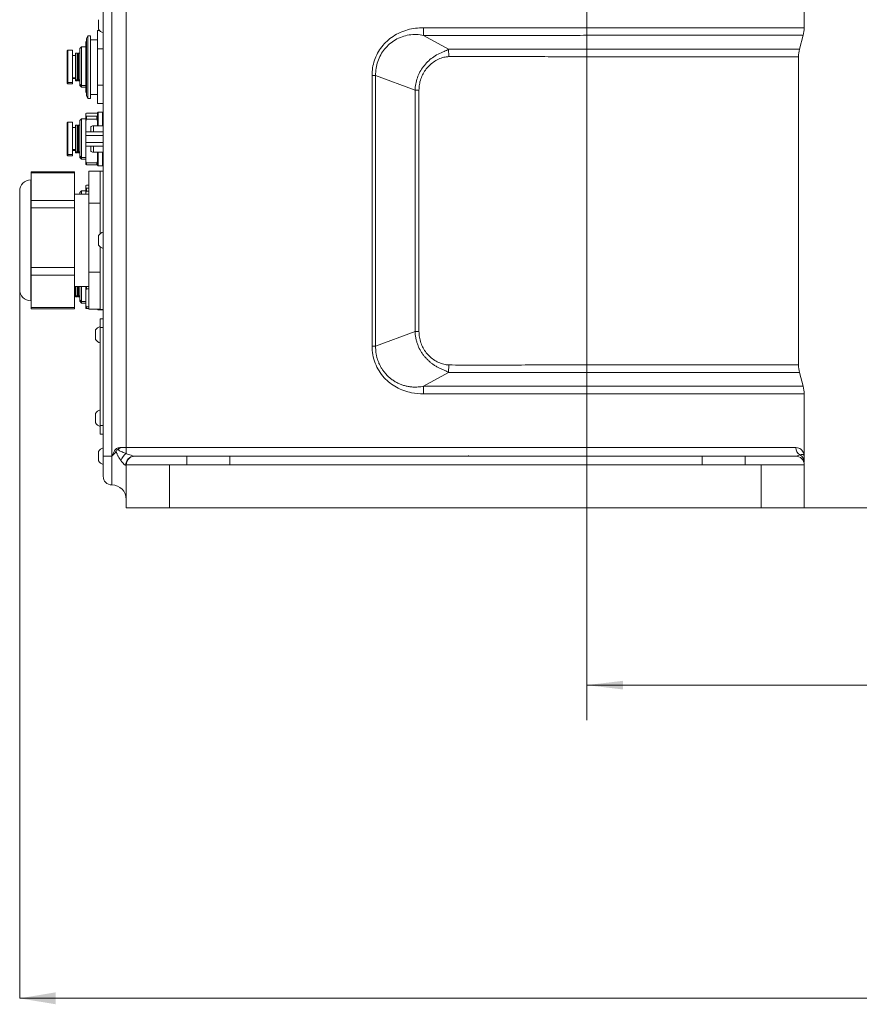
# Model space of a CAD drawing. Header units: millimetres. Extents: x 0 to 595, y 0 to 420.
# Tile 2 of 16: x 146 to 205, y 80 to 148. Entities that reach past the tile are written whole.
import ezdxf

# ---------------------------------------------------------------- set-up
doc = ezdxf.new("R2010")
doc.units = ezdxf.units.MM
doc.layers.get('0').update_dxf_attribs({"lineweight": 18})
doc.layers.add('10', color=7, linetype='Continuous', lineweight=18)
doc.styles.add('SLDTEXTSTYLE2', font='txt.shx', dxfattribs={"width": 0.7})
doc.dimstyles.new('SLDDIMSTYLE0', dxfattribs={"dimtxt": 3.5, "dimasz": 2.5, "dimexe": 0, "dimexo": 0.0625, "dimgap": 0.875, "dimtad": 1, "dimlfac": 5, "dimrnd": 1e-09, "dimzin": 12, "dimdsep": 46, "dimtxsty": 'SLDTEXTSTYLE2', "dimcen": 0.09, "dimdle": 5, "dimadec": 0, "dimazin": 3, "dimtfac": 1, "dimtofl": 0, "dimtmove": 0, "dimatfit": 3, "dimfxl": 0, "dimfrac": 2, "dimtolj": 1, "dimarcsym": 0})

# ---------------------------------------------------------------- blocks, each defined once
blk = doc.blocks.new('*X5')
at = {"layer": '10'}
for points in [[(185.682, 101.683), (188.182, 101.383), (188.182, 101.983)], [(295.682, 101.683), (293.182, 101.983), (293.182, 101.383)]]:
    blk.add_hatch(color=256, dxfattribs=at).paths.add_polyline_path(points, flags=0)
for p, q in [((295.682, 124.209), (295.682, 101.183)), ((295.682, 101.683), (185.682, 101.683))]:
    blk.add_line(p, q, dxfattribs=at)
at = {"layer": '10', "char_height": 3.5, "attachment_point": 1, "style": 'SLDTEXTSTYLE2'}
for s, insert, width in [('550', (220.195, 106.195), 8.75), ('(375)', (228.114, 106.195), 12.25)]:
    blk.add_mtext(s, dxfattribs=dict(at, insert=insert, width=width))
blk = doc.blocks.new('*X10')
at = {"layer": '10', "linetype": 'Continuous'}
for points in [[(146.282, 79.922), (148.782, 80.339), (148.782, 79.506)], [(401.082, 79.922), (398.582, 80.339), (398.582, 79.506)]]:
    blk.add_hatch(color=0, dxfattribs=at).paths.add_polyline_path(points, flags=0)
at = {"layer": '10', "color": 0, "linetype": 'Continuous'}
for p, q in [((401.082, 179.631), (401.082, 79.922)), ((146.282, 129.111), (146.282, 79.922)), ((146.282, 79.922), (401.082, 79.922))]:
    blk.add_line(p, q, dxfattribs=at)
at = {"layer": '10', "color": 0, "insert": (278.017, 82.79), "char_height": 3.5, "width": 35.89056, "attachment_point": 5, "style": 'SLDTEXTSTYLE2'}
blk.add_mtext('1274（1099）', dxfattribs=at)

msp = doc.modelspace()

# ---------------------------------------------------------------- linework, layer by layer
at = {"color": 7, "linetype": 'Continuous', "lineweight": 15}
for p, q in [((185.6817, 147.3593), (185.6817, 151.0932)), ((200.7817, 147.3593), (200.7817, 151.0932)), ((153.6817, 118.1932), (153.6817, 150.2306)), ((152.0817, 117.5932), (152.0817, 148.524)), ((152.6817, 148.524), (152.6817, 117.5932)), ((151.7517, 147.7192), (151.7517, 147.9232)), ((151.6817, 147.1736), (151.8255, 147.1736)), ((151.6817, 145.9034), (151.6817, 147.1736)), ((151.7517, 147.2632), (151.7517, 147.7192)), ((185.6817, 146.8364), (185.6817, 147.3593)), ((151.0117, 146.8132), (150.9117, 146.6132)), ((150.9117, 142.6532), (150.9117, 146.6132)), ((151.2117, 146.8132), (151.0117, 146.8132)), ((151.0117, 146.8132), (151.0117, 142.4532)), ((151.2117, 142.4532), (151.2117, 146.8132)), ((151.6817, 146.5332), (151.2117, 146.5332)), ((174.3429, 146.836), (174.3426, 146.836)), ((174.3432, 146.8357), (176.0739, 145.8693)), ((185.6817, 145.8735), (185.6817, 146.8364)), ((200.4513, 145.8735), (200.7121, 146.8364)), ((149.6317, 145.8032), (149.5817, 145.7532)), ((149.5817, 145.7532), (149.5817, 143.5981)), ((149.9417, 145.8032), (149.6317, 145.8032)), ((149.6317, 145.8032), (149.6317, 143.5519)), ((149.9417, 145.8032), (149.9417, 143.5519)), ((150.5744, 146.0332), (150.4517, 145.9105)), ((150.4517, 145.9105), (150.4517, 143.4527)), ((150.8817, 146.0332), (150.5744, 146.0332)), ((150.5744, 146.0332), (150.5744, 143.3393)), ((150.8817, 146.4039), (150.8817, 146.2331)), ((150.8817, 146.2331), (150.8817, 145.883)), ((150.8817, 145.883), (150.8817, 144.6817)), ((151.6817, 145.9034), (152.0817, 145.9034)), ((151.6817, 143.363), (151.6817, 145.9034)), ((176.0744, 145.8687), (176.0739, 145.8693)), ((176.0744, 145.8687), (176.0875, 145.3565)), ((185.6817, 145.8735), (185.6817, 145.3506)), ((150.1517, 145.4332), (149.9417, 145.4332)), ((150.2637, 145.6032), (150.1517, 145.6032)), ((150.1517, 145.6032), (150.1517, 143.7367)), ((150.3117, 145.5552), (150.2637, 145.6032)), ((150.2637, 145.6032), (150.2637, 143.7367)), ((150.3597, 145.6032), (150.3117, 145.5552)), ((150.3117, 145.5552), (150.3117, 143.7811)), ((150.4517, 145.6032), (150.3597, 145.6032)), ((150.3597, 145.6032), (150.3597, 143.7367)), ((185.6817, 145.3506), (185.6817, 123.9359)), ((200.3817, 123.9359), (200.3817, 145.3506)), ((150.8817, 144.6817), (150.8817, 144.1124)), ((150.1517, 143.8938), (149.9417, 143.8938)), ((149.9417, 143.8332), (150.1517, 143.8332)), ((150.2637, 143.7367), (150.1517, 143.7367)), ((150.1517, 143.7367), (150.1517, 143.6632)), ((150.3117, 143.7811), (150.2637, 143.7367)), ((150.2637, 143.7367), (150.2637, 143.6632)), ((150.2637, 143.6632), (150.3117, 143.7112)), ((150.3117, 143.7811), (150.3597, 143.7367)), ((150.3117, 143.7811), (150.3117, 143.7112)), ((150.3117, 143.7112), (150.3597, 143.6632)), ((150.4517, 143.7367), (150.3597, 143.7367)), ((150.3597, 143.7367), (150.3597, 143.6632)), ((150.8817, 144.1124), (150.8817, 143.0818)), ((170.7563, 125.2411), (170.7563, 144.0453)), ((170.7563, 144.0453), (171.0103, 144.0453)), ((171.0103, 144.0453), (173.7459, 143.0233)), ((171.0103, 144.0453), (171.0103, 125.2411)), ((149.5817, 143.5981), (149.6317, 143.5519)), ((149.5817, 143.5981), (149.5817, 143.5132)), ((149.5817, 143.5132), (149.6317, 143.4632)), ((149.9417, 143.5519), (149.6317, 143.5519)), ((149.6317, 143.5519), (149.6317, 143.4632)), ((149.6317, 143.4632), (149.9417, 143.4632)), ((149.9417, 143.5519), (149.9417, 143.4632)), ((150.1517, 143.6632), (150.2637, 143.6632)), ((150.3597, 143.6632), (150.4517, 143.6632)), ((150.4517, 143.4527), (150.5744, 143.3393)), ((150.4517, 143.4527), (150.4517, 143.3559)), ((150.4517, 143.3559), (150.5744, 143.2332)), ((150.8817, 143.3393), (150.5744, 143.3393)), ((150.5744, 143.3393), (150.5744, 143.2332)), ((150.5744, 143.2332), (150.8817, 143.2332)), ((150.8817, 143.0818), (150.8817, 142.8625)), ((151.6817, 142.0929), (151.6817, 143.363)), ((151.6817, 143.363), (152.0817, 143.363)), ((173.7459, 143.0233), (174.0162, 143.0233)), ((173.7459, 126.2631), (173.7459, 143.0233)), ((174.0162, 143.0233), (174.0162, 126.2631)), ((150.9117, 142.6532), (151.0117, 142.4532)), ((151.0117, 142.4532), (151.2117, 142.4532)), ((151.2117, 142.7332), (151.6817, 142.7332)), ((151.6817, 142.0929), (152.0817, 142.0929)), ((150.5744, 141.0332), (150.4517, 140.9105)), ((150.8817, 141.0332), (150.5744, 141.0332)), ((150.5744, 141.0332), (150.5744, 138.3393)), ((150.9317, 141.4209), (150.8817, 141.4039)), ((150.8817, 141.4039), (150.8817, 141.2331)), ((150.8817, 141.2331), (150.9317, 141.2161)), ((150.8817, 141.2331), (150.8817, 140.883)), ((150.9317, 141.0024), (150.8817, 140.883)), ((150.9317, 141.4209), (151.6317, 141.4209)), ((150.9317, 141.2161), (150.9317, 141.0024)), ((150.9317, 141.2161), (151.6317, 141.2161)), ((150.9317, 141.0024), (151.6317, 141.0024)), ((151.6317, 141.2161), (151.6817, 141.2331)), ((151.6317, 141.2161), (151.6317, 141.0024)), ((151.6817, 140.883), (151.6317, 141.0024)), ((151.7317, 141.5032), (151.6817, 141.4532)), ((151.6817, 141.4532), (151.6817, 141.2331)), ((151.6817, 141.2331), (151.6817, 140.883)), ((152.0317, 141.5032), (151.7317, 141.5032)), ((151.7317, 141.5032), (151.7317, 140.5451)), ((152.0817, 141.4532), (152.0317, 141.5032)), ((152.0317, 141.5032), (152.0317, 140.5451)), ((149.6317, 140.8032), (149.5817, 140.7532)), ((149.5817, 140.7532), (149.5817, 138.5981)), ((149.9417, 140.8032), (149.6317, 140.8032)), ((149.6317, 140.8032), (149.6317, 138.5519)), ((149.9417, 140.8032), (149.9417, 138.5519)), ((150.1517, 140.4332), (149.9417, 140.4332)), ((150.2637, 140.6032), (150.1517, 140.6032)), ((150.1517, 140.6032), (150.1517, 138.7367)), ((150.3117, 140.5552), (150.2637, 140.6032)), ((150.2637, 140.6032), (150.2637, 138.7367)), ((150.3597, 140.6032), (150.3117, 140.5552)), ((150.3117, 140.5552), (150.3117, 138.7811)), ((150.4517, 140.6032), (150.3597, 140.6032)), ((150.3597, 140.6032), (150.3597, 138.7367)), ((150.4517, 140.9105), (150.4517, 138.4527)), ((150.8817, 140.883), (150.8817, 140.1332)), ((151.212, 140.4689), (151.212, 140.1332)), ((151.3987, 140.5451), (152.0817, 140.5451)), ((151.6817, 140.883), (151.6817, 140.5451)), ((150.8817, 139.8794), (150.8817, 140.1332)), ((150.8817, 140.1332), (152.0817, 140.1332)), ((150.8817, 139.8794), (152.0817, 139.8794)), ((150.8817, 139.3794), (150.8817, 139.8794)), ((150.1517, 138.8938), (149.9417, 138.8938)), ((150.8817, 139.3794), (152.0817, 139.3794)), ((150.8817, 139.1332), (150.8817, 139.3794)), ((150.8817, 139.1332), (152.0817, 139.1332)), ((150.8817, 139.1124), (150.8817, 138.0818)), ((151.212, 139.1332), (151.212, 138.7976)), ((149.5817, 138.5981), (149.6317, 138.5519)), ((149.5817, 138.5981), (149.5817, 138.5132)), ((149.5817, 138.5132), (149.6317, 138.4632)), ((149.9417, 138.5519), (149.6317, 138.5519)), ((149.6317, 138.5519), (149.6317, 138.4632)), ((149.6317, 138.4632), (149.9417, 138.4632)), ((149.9417, 138.8332), (150.1517, 138.8332)), ((149.9417, 138.5519), (149.9417, 138.4632)), ((150.2637, 138.7367), (150.1517, 138.7367)), ((150.1517, 138.7367), (150.1517, 138.6632)), ((150.1517, 138.6632), (150.2637, 138.6632)), ((150.3117, 138.7811), (150.2637, 138.7367)), ((150.2637, 138.7367), (150.2637, 138.6632)), ((150.2637, 138.6632), (150.3117, 138.7112)), ((150.3117, 138.7811), (150.3597, 138.7367)), ((150.3117, 138.7811), (150.3117, 138.7112)), ((150.3117, 138.7112), (150.3597, 138.6632)), ((150.4517, 138.7367), (150.3597, 138.7367)), ((150.3597, 138.7367), (150.3597, 138.6632)), ((150.3597, 138.6632), (150.4517, 138.6632)), ((150.4517, 138.4527), (150.5744, 138.3393)), ((150.4517, 138.4527), (150.4517, 138.3559)), ((150.4517, 138.3559), (150.5744, 138.2332)), ((150.8817, 138.3393), (150.5744, 138.3393)), ((150.5744, 138.3393), (150.5744, 138.2332)), ((150.5744, 138.2332), (150.8817, 138.2332)), ((152.0817, 138.7214), (151.3987, 138.7214)), ((151.6817, 138.7214), (151.6817, 138.0818)), ((151.7317, 138.7214), (151.7317, 137.7632)), ((152.0317, 138.7214), (152.0317, 137.7632)), ((150.8817, 138.0818), (150.9317, 137.9795)), ((150.8817, 138.0818), (150.8817, 137.8625)), ((150.9317, 137.8456), (150.8817, 137.8625)), ((150.9317, 137.9795), (151.6317, 137.9795)), ((150.9317, 137.9795), (150.9317, 137.8456)), ((150.9317, 137.8456), (151.6317, 137.8456)), ((151.6317, 137.9795), (151.6817, 138.0818)), ((151.6317, 137.9795), (151.6317, 137.8456)), ((151.6817, 137.8625), (151.6317, 137.8456)), ((151.6817, 138.0818), (151.6817, 137.8625)), ((151.6817, 137.8625), (151.6817, 137.8132)), ((151.6817, 137.8132), (151.7317, 137.7632)), ((151.7317, 137.7632), (152.0317, 137.7632)), ((152.0317, 137.7632), (152.0817, 137.8132)), ((150.0817, 137.3462), (147.0817, 137.3462)), ((147.0817, 137.2783), (147.0817, 137.3462)), ((147.0817, 136.3179), (147.0817, 137.2783)), ((150.0817, 137.2783), (147.0817, 137.2783)), ((150.0817, 137.3462), (150.0817, 137.2783)), ((150.0817, 135.3575), (150.0817, 137.2783)), ((151.0817, 137.3887), (151.8817, 137.3887)), ((151.0817, 135.1707), (151.0817, 137.3887)), ((152.0817, 137.3932), (151.8817, 137.3932)), ((151.8817, 137.3932), (151.8817, 135.1707)), ((147.0817, 136.7932), (147.0617, 136.7932)), ((147.0817, 135.3575), (147.0817, 136.3179)), ((150.9317, 136.4209), (150.8817, 136.4039)), ((150.8817, 136.4039), (150.8817, 136.2331)), ((150.8817, 136.2331), (150.9317, 136.2161)), ((150.8817, 136.2331), (150.8817, 135.883)), ((150.9317, 136.4209), (151.0817, 136.4209)), ((150.9317, 136.2161), (150.9317, 136.0024)), ((150.9317, 136.2161), (151.0817, 136.2161)), ((146.2817, 136.0132), (146.2817, 131.0129)), ((151.0817, 135.7932), (150.0817, 135.7932)), ((150.5744, 136.0332), (150.4517, 135.9105)), ((150.4517, 135.9105), (150.4517, 135.7932)), ((150.8817, 136.0332), (150.5744, 136.0332)), ((150.5744, 136.0332), (150.5744, 135.7932)), ((150.9317, 136.0024), (150.8817, 135.883)), ((150.8817, 135.883), (150.8817, 135.7932)), ((150.9317, 136.0024), (151.0817, 136.0024)), ((147.0817, 135.3575), (150.0817, 135.3575)), ((147.0817, 134.8513), (147.0817, 135.3575)), ((147.0817, 132.7748), (147.0817, 134.8513)), ((150.0817, 134.8513), (147.0817, 134.8513)), ((150.0817, 135.3575), (150.0817, 134.8513)), ((150.0817, 130.6983), (150.0817, 134.8513)), ((151.0817, 130.3752), (151.0817, 135.1707)), ((151.0817, 135.1707), (151.8817, 135.1707)), ((151.8817, 135.1707), (151.8817, 133.0622)), ((147.0817, 130.6983), (147.0817, 132.7748)), ((151.7517, 132.7192), (151.7517, 132.9232)), ((151.7517, 132.2632), (151.7517, 132.7192)), ((151.8817, 132.1242), (151.8817, 130.3752)), ((146.2817, 131.0129), (146.2817, 129.1732)), ((147.0817, 130.6983), (150.0817, 130.6983)), ((147.0817, 130.1662), (147.0817, 130.6983)), ((150.0817, 130.6983), (150.0817, 130.1662)), ((150.0817, 130.1662), (147.0817, 130.1662)), ((147.0817, 129.0501), (147.0817, 130.1662)), ((150.0817, 127.934), (150.0817, 130.1662)), ((151.0817, 130.3752), (151.8817, 130.3752)), ((151.0817, 127.7977), (151.0817, 130.3752)), ((151.8817, 130.3752), (151.8817, 127.7977)), ((150.0817, 129.3932), (151.0817, 129.3932)), ((150.1517, 129.3932), (150.1517, 128.7367)), ((150.2637, 129.3932), (150.2637, 128.7367)), ((150.3117, 129.3932), (150.3117, 128.7811)), ((150.3597, 129.3932), (150.3597, 128.7367)), ((150.4517, 129.3932), (150.4517, 128.4527)), ((150.5744, 129.3932), (150.5744, 128.3393)), ((150.8817, 129.3932), (150.8817, 129.1124)), ((150.9317, 129.3932), (150.9317, 129.2147)), ((147.0817, 127.934), (147.0817, 129.0501)), ((150.0817, 128.8332), (150.1517, 128.8332)), ((150.2637, 128.7367), (150.1517, 128.7367)), ((150.1517, 128.7367), (150.1517, 128.6632)), ((150.1517, 128.6632), (150.2637, 128.6632)), ((150.3117, 128.7811), (150.2637, 128.7367)), ((150.2637, 128.7367), (150.2637, 128.6632)), ((150.2637, 128.6632), (150.3117, 128.7112)), ((150.3117, 128.7811), (150.3597, 128.7367)), ((150.3117, 128.7811), (150.3117, 128.7112)), ((150.3117, 128.7112), (150.3597, 128.6632)), ((150.4517, 128.7367), (150.3597, 128.7367)), ((150.3597, 128.7367), (150.3597, 128.6632)), ((150.3597, 128.6632), (150.4517, 128.6632)), ((150.9317, 129.2147), (150.8817, 129.1124)), ((150.8817, 129.1124), (150.8817, 128.0818)), ((150.9317, 129.2147), (151.0817, 129.2147)), ((147.0617, 128.3932), (147.0817, 128.3932)), ((150.4517, 128.4527), (150.5744, 128.3393)), ((150.4517, 128.4527), (150.4517, 128.3559)), ((150.4517, 128.3559), (150.5744, 128.2332)), ((150.8817, 128.3393), (150.5744, 128.3393)), ((150.5744, 128.3393), (150.5744, 128.2332)), ((150.5744, 128.2332), (150.8817, 128.2332)), ((150.8817, 128.0818), (150.9317, 127.9795)), ((150.8817, 128.0818), (150.8817, 127.8625)), ((150.9317, 127.9795), (151.0817, 127.9795)), ((150.9317, 127.9795), (150.9317, 127.8456)), ((147.0817, 127.934), (150.0817, 127.934)), ((147.0817, 127.8402), (147.0817, 127.934)), ((147.0817, 127.8402), (150.0817, 127.8402)), ((150.0817, 127.934), (150.0817, 127.8402)), ((150.9317, 127.8456), (150.8817, 127.8625)), ((150.9317, 127.8456), (151.0817, 127.8456)), ((151.0817, 127.7977), (151.8817, 127.7977)), ((151.6972, 127.7977), (151.7317, 127.7632)), ((151.7317, 127.7977), (151.7317, 127.7632)), ((151.7317, 127.7632), (152.0317, 127.7632)), ((151.8817, 127.7977), (151.8817, 127.7932)), ((151.8817, 127.7932), (152.0817, 127.7932)), ((152.0317, 127.7632), (152.0617, 127.7932)), ((152.0317, 127.7932), (152.0317, 127.7632)), ((151.8817, 126.5332), (151.8817, 127.1332)), ((151.8817, 127.1332), (152.0817, 127.1332)), ((151.5517, 125.7032), (151.5517, 126.3632)), ((152.0817, 126.5332), (151.8817, 126.5332)), ((151.8817, 126.5332), (151.8817, 119.7332)), ((173.7459, 126.2631), (171.0103, 125.2411)), ((173.7459, 126.2631), (174.0162, 126.2631)), ((170.7563, 125.2411), (171.0103, 125.2411)), ((176.0744, 123.4177), (176.0875, 123.9299)), ((185.6817, 123.9359), (185.6817, 123.4129)), ((174.3432, 122.4507), (176.0739, 123.4172)), ((176.0739, 123.4172), (176.0744, 123.4177)), ((185.6817, 123.4129), (185.6817, 122.4501)), ((200.7121, 122.4501), (200.4513, 123.4129)), ((174.3426, 122.4504), (174.3429, 122.4504)), ((174.3429, 122.4504), (174.3432, 122.4507)), ((185.6817, 121.9271), (185.6817, 122.4501)), ((185.6817, 121.9271), (185.6817, 118.1932)), ((200.7817, 117.5932), (200.7817, 121.9271)), ((151.5517, 119.9032), (151.5517, 120.5632)), ((151.8817, 119.1332), (151.8817, 119.7332)), ((151.8817, 119.7332), (152.0817, 119.7332)), ((152.0817, 119.1332), (151.8817, 119.1332)), ((151.7517, 117.7192), (151.7517, 117.9232)), ((151.7517, 117.2632), (151.7517, 117.7192)), ((152.9881, 117.9081), (152.8656, 117.9666)), ((153.2973, 118.1932), (153.6817, 118.1932)), ((153.6817, 118.1932), (153.6817, 117.7771)), ((185.6817, 118.1932), (185.6817, 117.5932)), ((185.6817, 118.1932), (200.2046, 118.1932)), ((152.6817, 117.5932), (152.0817, 117.5932)), ((152.0817, 116.1932), (152.0817, 117.5932)), ((152.6817, 117.5932), (152.6817, 115.5932)), ((154.2817, 117.5932), (157.8817, 117.5932)), ((157.8817, 117.5932), (157.8817, 116.9932)), ((157.8817, 117.5932), (160.8817, 117.5932)), ((160.8817, 117.5932), (160.8817, 116.9932)), ((160.8817, 117.5932), (193.6817, 117.5932)), ((175.4584, 117.5932), (175.458, 117.6254)), ((177.4585, 117.5932), (177.4578, 117.6498)), ((193.6817, 116.9932), (193.6817, 117.5932)), ((193.6817, 117.5932), (196.6817, 117.5932)), ((196.6817, 117.5932), (196.6817, 116.9932)), ((196.6817, 117.5932), (200.1817, 117.5932)), ((200.7817, 117.5932), (200.7817, 117.1681)), ((153.6817, 113.9932), (153.6817, 116.9932)), ((156.6817, 116.9932), (153.6817, 116.9932)), ((156.6817, 116.9932), (156.6817, 113.9932)), ((160.8817, 116.9932), (156.6817, 116.9932)), ((193.6817, 116.9932), (160.8817, 116.9932)), ((197.7817, 116.9932), (193.6817, 116.9932)), ((197.7817, 113.9932), (197.7817, 116.9932)), ((200.7817, 116.9932), (197.7817, 116.9932)), ((200.7817, 116.9932), (200.7817, 113.9932)), ((156.6817, 113.9932), (153.6817, 113.9932)), ((197.7817, 113.9932), (156.6817, 113.9932)), ((200.7817, 113.9932), (197.7817, 113.9932))]:
    msp.add_line(p, q, dxfattribs=at)
at = {"color": 8, "linetype": 'Continuous', "lineweight": 15}
for p, q in [((185.6817, 147.3593), (200.7817, 147.3593)), ((200.7121, 146.8364), (185.6817, 146.8364)), ((185.6817, 145.8735), (200.4513, 145.8735)), ((200.3817, 145.3506), (185.6817, 145.3506)), ((151.3987, 140.5451), (151.3987, 140.1332)), ((151.3987, 139.1332), (151.3987, 138.7214)), ((147.0617, 136.7932), (147.0617, 130.6525)), ((147.0617, 130.6525), (147.0617, 128.3932)), ((150.1517, 128.8938), (150.0817, 128.8938)), ((185.6817, 123.9359), (200.3817, 123.9359)), ((200.4513, 123.4129), (185.6817, 123.4129)), ((185.6817, 122.4501), (200.7121, 122.4501)), ((200.7817, 121.9271), (185.6817, 121.9271))]:
    msp.add_line(p, q, dxfattribs=at)
at = {"color": 7, "linetype": 'Continuous', "lineweight": 15}
for centre, radius, start, end in [((152.244, 147.5932), 0.5926, 213.836323, 254.10893), ((198.7817, 147.3593), 2, 344.842278, 360), ((202.3817, 145.3506), 2, 164.842278, 180), ((151.3987, 140.2784), 0.2667, 90, 134.415309), ((151.3987, 138.9881), 0.2667, 225.584691, 270), ((147.0617, 136.0132), 0.78, 90, 180), ((152.244, 132.5932), 0.5926, 105.89107, 146.163677), ((152.244, 132.5932), 0.5926, 213.836323, 254.10893), ((147.0617, 129.1732), 0.78, 180, 270), ((152.044, 126.0332), 0.5926, 105.89107, 146.163677), ((152.044, 126.0332), 0.5926, 213.836323, 254.10893), ((202.3817, 123.9359), 2, 180, 195.157722), ((198.7817, 121.9271), 2, 0, 15.157722), ((152.044, 120.2332), 0.5926, 105.89107, 146.163677), ((152.044, 120.2332), 0.5926, 213.836323, 254.10893), ((152.244, 117.5932), 0.5926, 105.89107, 146.163677), ((154.3523, 116.8651), 1.132, 126.32882, 157.472896), ((200.8098, 118.1892), 0.6052, 179.621111, 237.167873), ((200.1912, 117.1666), 0.5905, 0.150438, 60.531369), ((152.244, 117.5932), 0.5926, 213.836323, 254.10893), ((154.2536, 116.9987), 0.5946, 90.641051, 183.223372), ((154.2817, 116.9932), 0.6, 90, 180), ((200.1817, 116.9932), 0.6, 360, 90), ((152.6817, 116.1932), 0.6, 180, 270), ((152.6817, 114.5932), 1, 0, 90)]:
    msp.add_arc(centre, radius, start, end, dxfattribs=at)
for points, knots in [([(170.7563, 144.0453), (170.765, 144.2245), (170.7823, 144.5829), (170.9182, 145.1056), (171.1334, 145.5975), (171.4266, 146.0481), (171.7907, 146.4434), (172.2187, 146.7802), (172.7018, 147.045), (173.2261, 147.2327), (173.7729, 147.3428), (174.1434, 147.3564), (174.3288, 147.3632)], [0, 0, 0, 0, 398.7679261, 797.5084764, 1195.4194565, 1593.3588415, 1994.5218965, 2395.7720397, 2813.3022524, 3231.0198461, 3650.0506051, 4069.4109719, 4069.4109719, 4069.4109719, 4069.4109719]), ([(174.3288, 147.3632), (174.8508, 147.3644), (176.6683, 147.3685), (179.1578, 147.3675), (181.8067, 147.3637), (183.7707, 147.3605), (185.0648, 147.3593), (185.6817, 147.3593), (185.6817, 147.3593)], [0, 0, 0, 0, 307.2369225, 1069.5621665, 1461.6862541, 1853.7326068, 2210.9610781, 2210.9633944, 2210.9633944, 2210.9633944, 2210.9633944]), ([(174.3288, 147.3632), (174.3293, 147.2921), (174.3307, 147.1141), (174.3383, 146.9404), (174.3429, 146.836)], [0, 0, 0, 0, 404.5462581, 1012.8460512, 1012.8460512, 1012.8460512, 1012.8460512]), ([(174.3426, 146.836), (174.3426, 146.836), (174.1782, 146.8672), (173.84, 146.9065), (173.3337, 146.8764), (172.8368, 146.7522), (172.3804, 146.5411), (171.9695, 146.2498), (171.6243, 145.897), (171.3441, 145.4837), (171.1435, 145.0317), (171.0247, 144.5455), (171.0049, 144.2133), (171.0103, 144.0453), (171.0103, 144.0453)], [0, 0, 0, 0, 0.0095787, 411.0663587, 833.7935807, 1243.9215319, 1668.4482045, 2066.3704577, 2477.3431904, 2873.5870642, 3282.8317271, 3679.0331189, 4088.6169511, 4088.6267012, 4088.6267012, 4088.6267012, 4088.6267012]), ([(185.6817, 146.8364), (185.6817, 146.8364), (185.066, 146.8364), (183.7741, 146.8356), (181.8133, 146.8336), (179.1678, 146.8315), (176.6811, 146.8317), (174.8649, 146.8346), (174.3432, 146.8357), (174.3432, 146.8357)], [0, 0, 0, 0, 0.0023417, 360.4477329, 756.2005226, 1152.0335865, 1921.9695944, 2232.2973348, 2232.2996765, 2232.2996765, 2232.2996765, 2232.2996765]), ([(174.3432, 146.8357), (174.3431, 146.8358), (174.343, 146.8358), (174.3429, 146.8359), (174.3429, 146.836), (174.3429, 146.836), (174.3429, 146.836)], [0, 0, 0, 0, 629.1574596, 1262.6986086, 1573.3496906, 1796.4354908, 1796.4354908, 1796.4354908, 1796.4354908]), ([(173.7459, 143.0233), (173.7459, 143.0233), (173.7516, 143.1693), (173.785, 143.4645), (173.9006, 143.8915), (174.0806, 144.2977), (174.3185, 144.6696), (174.6128, 145.0049), (174.9565, 145.2951), (175.3446, 145.5358), (175.6746, 145.6871), (175.9244, 145.7861), (176.0243, 145.8411), (176.0744, 145.8687)], [0, 0, 0, 0, 0.0124717, 455.5747014, 922.0943863, 1375.2213055, 1839.1894652, 2300.1121018, 2771.5337745, 3251.0903024, 3738.3257218, 3921.831193, 4106.1375584, 4106.1375584, 4106.1375584, 4106.1375584]), ([(176.0739, 145.8693), (176.0739, 145.8693), (176.5117, 145.8691), (178.1963, 145.8688), (180.4989, 145.8704), (182.9891, 145.8724), (184.5046, 145.8733), (185.4028, 145.8735), (185.6817, 145.8735), (185.6817, 145.8735)], [0, 0, 0, 0, 0.0027508, 305.6369392, 1175.8244016, 1601.76918, 2027.6146077, 2219.4188644, 2219.4216152, 2219.4216152, 2219.4216152, 2219.4216152]), ([(176.0875, 145.3565), (176.0053, 145.3502), (175.7926, 145.3339), (175.4614, 145.2275), (175.1095, 145.046), (174.793, 144.803), (174.4308, 144.4149), (174.1729, 143.9392), (174.0363, 143.4232), (174.0229, 143.1566), (174.0162, 143.0233)], [0, 0, 0, 0, 243.2951194, 630.0522871, 1017.3276919, 1407.5142151, 1797.7564658, 2569.7940575, 2957.5964596, 3345.3467791, 3345.3467791, 3345.3467791, 3345.3467791]), ([(185.6817, 145.3506), (185.6817, 145.3506), (185.4033, 145.3506), (184.5067, 145.3512), (182.9936, 145.3538), (180.5067, 145.359), (178.2068, 145.3613), (176.5247, 145.3575), (176.0875, 145.3565)], [0, 0, 0, 0, 0.0027844, 193.7741954, 624.1267767, 1054.5770035, 1934.3377238, 2243.2668509, 2243.2668509, 2243.2668509, 2243.2668509]), ([(176.0744, 123.4177), (176.0505, 123.4322), (175.9537, 123.4905), (175.7749, 123.5579), (175.5574, 123.6538), (175.3523, 123.7545), (175.1529, 123.8693), (174.9643, 123.9959), (174.7879, 124.1338), (174.6238, 124.2824), (174.4695, 124.4445), (174.3289, 124.617), (174.1606, 124.8584), (174.0204, 125.1178), (173.911, 125.3912), (173.8447, 125.6021), (173.7944, 125.8174), (173.7603, 126.0383), (173.7488, 126.1879), (173.7459, 126.2631), (173.7459, 126.2631)], [0, 0, 0, 0, 144.9416298, 587.0369401, 972.5651523, 1358.8357868, 1748.6255552, 2140.2401618, 2509.6776303, 2881.021537, 3258.5458435, 3638.2821837, 4001.7096536, 4738.6702799, 5112.9543159, 5478.2376392, 5845.6729792, 6219.7991101, 6596.1982411, 6596.2182651, 6596.2182651, 6596.2182651, 6596.2182651]), ([(174.0162, 126.2631), (174.0229, 126.1297), (174.0363, 125.8628), (174.1733, 125.3462), (174.4316, 124.8703), (174.7943, 124.4822), (175.111, 124.2394), (175.463, 124.0582), (175.7937, 123.9523), (176.0059, 123.9361), (176.0875, 123.9299)], [0, 0, 0, 0, 372.2274826, 744.5051082, 1485.6277794, 1859.8235758, 2233.9657215, 2605.2943696, 2976.1228014, 3207.7540337, 3207.7540337, 3207.7540337, 3207.7540337]), ([(174.3288, 121.9232), (174.0537, 121.9371), (173.5908, 121.9604), (172.9618, 122.1376), (172.4537, 122.364), (171.9965, 122.6677), (171.5841, 123.0475), (171.2319, 123.5124), (170.9611, 124.0524), (170.7895, 124.6361), (170.7674, 125.0394), (170.7563, 125.2411)], [0, 0, 0, 0, 541.2247023, 910.6107645, 1279.7864847, 1631.1348495, 1982.3894891, 2372.1187646, 2761.7932027, 3152.5250624, 3543.2850631, 3543.2850631, 3543.2850631, 3543.2850631]), ([(171.0103, 125.2411), (171.0103, 125.2411), (171.0079, 125.1652), (171.0093, 125.0126), (171.0305, 124.7829), (171.0714, 124.553), (171.1283, 124.3403), (171.2008, 124.1343), (171.2877, 123.9359), (171.398, 123.732), (171.5264, 123.5359), (171.6605, 123.3648), (171.8088, 123.2024), (171.9713, 123.0498), (172.1651, 122.8977), (172.3745, 122.762), (172.5975, 122.6451), (172.8314, 122.5489), (173.076, 122.4742), (173.3302, 122.4223), (173.5659, 122.3972), (173.7783, 122.3917), (173.9662, 122.3991), (174.1547, 122.4183), (174.2801, 122.4385), (174.3426, 122.4504), (174.3426, 122.4504)], [0, 0, 0, 0, 0.0197673, 375.1850762, 753.0082491, 1139.2024612, 1528.2766279, 1841.1313475, 2219.2935866, 2600.0967789, 2989.2030539, 3381.1664478, 3679.2511305, 4082.8094337, 4489.5495699, 4906.3616474, 5326.6672143, 5746.2773774, 6169.500198, 6604.123436, 7042.6512865, 7353.3882184, 7665.4183362, 7981.1444359, 8297.988062, 8298.0078293, 8298.0078293, 8298.0078293, 8298.0078293]), ([(176.0875, 123.9299), (176.397, 123.9292), (177.3926, 123.9268), (179.0779, 123.9261), (181.1299, 123.9286), (183.1745, 123.9329), (184.6884, 123.9355), (185.525, 123.9359), (185.6817, 123.9359), (185.6817, 123.9359)], [0, 0, 0, 0, 243.8949375, 784.5646821, 1325.4980921, 1852.0217379, 2379.7943086, 2501.3594544, 2501.3625591, 2501.3625591, 2501.3625591, 2501.3625591]), ([(185.6817, 123.4129), (185.6817, 123.4129), (185.5247, 123.4129), (184.6877, 123.413), (183.1712, 123.4139), (181.124, 123.4155), (179.0684, 123.417), (177.3813, 123.4175), (176.3839, 123.4173), (176.0739, 123.4172), (176.0739, 123.4172)], [0, 0, 0, 0, 0.003134, 122.9543742, 655.8702845, 1188.9626544, 1735.4902999, 2282.0678485, 2528.6565352, 2528.6596689, 2528.6596689, 2528.6596689, 2528.6596689]), ([(174.3288, 121.9232), (174.3293, 121.9943), (174.3307, 122.1723), (174.3383, 122.346), (174.3429, 122.4504)], [0, 0, 0, 0, 385.7253398, 965.7248756, 965.7248756, 965.7248756, 965.7248756]), ([(185.6817, 121.9271), (185.6817, 121.9271), (185.2051, 121.9271), (183.9814, 121.9262), (182.0157, 121.9231), (179.095, 121.9187), (176.5372, 121.918), (174.7199, 121.9223), (174.3288, 121.9232)], [0, 0, 0, 0, 0.0022503, 268.0859311, 688.4065861, 1108.8477161, 1924.3039638, 2147.894808, 2147.894808, 2147.894808, 2147.894808]), ([(174.3432, 122.4507), (174.3432, 122.4507), (174.734, 122.4515), (176.5501, 122.4546), (179.105, 122.4551), (182.0219, 122.4526), (183.9843, 122.4505), (185.206, 122.4502), (185.6817, 122.4501)], [0, 0, 0, 0, 0.0022269, 221.0701981, 1027.3297397, 1442.791159, 1858.1305769, 2122.9209169, 2122.9209169, 2122.9209169, 2122.9209169]), ([(152.6817, 117.5932), (152.6823, 117.5945), (152.7137, 117.6572), (152.7603, 117.7506), (152.8209, 117.8738), (152.8507, 117.9356), (152.8656, 117.9666)], [0, 0, 0, 0, 16.1313197, 774.1418648, 1153.1625605, 1532.1987444, 1532.1987444, 1532.1987444, 1532.1987444]), ([(152.9881, 117.9081), (152.9402, 117.8571), (152.8673, 117.7798), (152.7788, 117.6905), (152.7326, 117.6441), (152.7052, 117.6168), (152.6904, 117.6019), (152.6826, 117.5942), (152.6817, 117.5932)], [0, 0, 0, 0, 1052.7313626, 1598.8891752, 1884.4370601, 2034.0285396, 2178.5680798, 2198.8399558, 2198.8399558, 2198.8399558, 2198.8399558]), ([(152.8656, 117.9666), (152.8921, 118.0106), (152.9383, 118.0871), (153.0571, 118.1631), (153.1702, 118.1813), (153.2524, 118.1892), (153.2877, 118.1924), (153.2962, 118.1931), (153.2973, 118.1932)], [0, 0, 0, 0, 649.7821317, 1130.5806725, 1750.1926194, 2095.5116257, 2190.9755256, 2204.5965671, 2204.5965671, 2204.5965671, 2204.5965671]), ([(153.2973, 118.1932), (153.2961, 118.1927), (153.2879, 118.1889), (153.274, 118.1824), (153.2411, 118.1665), (153.1753, 118.1325), (153.1006, 118.0759), (153.0225, 118.0005), (153.0006, 117.9417), (152.9881, 117.9081)], [0, 0, 0, 0, 21.7991763, 159.793415, 271.0287644, 667.9042725, 1464.1430938, 1932.2912907, 2558.0195666, 2558.0195666, 2558.0195666, 2558.0195666]), ([(153.3067, 117.2988), (153.2905, 117.3216), (153.258, 117.3674), (153.1947, 117.4629), (153.1345, 117.5623), (153.0796, 117.6657), (153.0426, 117.7448), (153.0104, 117.8253), (152.9956, 117.8804), (152.9881, 117.9081)], [0, 0, 0, 0, 318.058282, 636.8518578, 1278.8582266, 1601.6211879, 1925.1109373, 2237.6468046, 2552.2641395, 2552.2641395, 2552.2641395, 2552.2641395]), ([(153.2973, 118.1932), (153.2582, 118.1723), (153.2101, 118.1466), (153.1643, 118.1041), (153.1499, 118.0841), (153.1435, 118.0646), (153.1443, 118.0517), (153.1485, 118.0363), (153.1562, 118.0235), (153.19, 117.9864), (153.3141, 117.917), (153.4901, 117.8483), (153.6307, 117.796), (153.6817, 117.7771)], [0, 0, 0, 0, 603.6033154, 742.3726481, 857.0566692, 940.9054126, 1025.2431739, 1034.5979453, 1166.1322447, 1229.4244185, 1742.7578777, 3114.855359, 3895.3470018, 3895.3470018, 3895.3470018, 3895.3470018]), ([(153.6817, 118.1932), (154.4208, 118.1932), (156.3835, 118.1932), (158.9518, 118.1932), (161.6476, 118.1932), (163.9871, 118.1932), (166.5202, 118.1932), (168.9829, 118.1932), (172.1753, 118.1932), (175.346, 118.1932), (178.3351, 118.1932), (180.3414, 118.1932), (182.1447, 118.1932), (183.9254, 118.1932), (185.0958, 118.1932), (185.6817, 118.1932)], [0, 0, 0, 0, 321.446523, 853.5560564, 1116.7846614, 1495.2329133, 1874.1806057, 2226.0865368, 2578.1517755, 3282.5574335, 3628.9769173, 3896.6897676, 4164.5851645, 4418.7684332, 4673.5326358, 4673.5326358, 4673.5326358, 4673.5326358]), ([(153.6817, 117.7771), (153.741, 117.7553), (153.8607, 117.7115), (154.035, 117.6495), (154.1745, 117.6018), (154.228, 117.5955), (154.2469, 117.5932)], [0, 0, 0, 0, 409.4262907, 825.2891663, 1287.4301265, 1539.9193191, 1539.9193191, 1539.9193191, 1539.9193191]), ([(200.2046, 118.1932), (200.2726, 118.1854), (200.4092, 118.1696), (200.5632, 118.0731), (200.6797, 117.9481), (200.7608, 117.7859), (200.7816, 117.6631), (200.7817, 117.5939), (200.7817, 117.5932)], [0, 0, 0, 0, 513.4445654, 1031.0049043, 1556.9146197, 2084.714282, 2757.459256, 2764.6314483, 2764.6314483, 2764.6314483, 2764.6314483]), ([(200.4817, 117.6807), (200.5349, 117.6982), (200.6664, 117.7416), (200.7565, 117.6766), (200.7805, 117.6211), (200.7817, 117.5966), (200.7817, 117.5934), (200.7817, 117.5932)], [0, 0, 0, 0, 675.0446458, 1668.7142714, 2286.0983296, 2370.4204288, 2376.7268949, 2376.7268949, 2376.7268949, 2376.7268949]), ([(153.66, 116.9653), (153.6549, 116.9628), (153.6447, 116.9579), (153.6215, 116.9629), (153.5907, 116.9797), (153.556, 117.0073), (153.52, 117.0409), (153.4842, 117.0779), (153.4439, 117.1232), (153.4022, 117.1732), (153.356, 117.2316), (153.3244, 117.2747), (153.3067, 117.2988)], [0, 0, 0, 0, 328.0113633, 663.8101265, 1052.1864738, 1454.4048255, 1723.0753609, 2058.3794112, 2398.0154772, 2747.8519329, 3099.9749558, 3544.8569474, 3544.8569474, 3544.8569474, 3544.8569474])]:
    msp.add_open_spline(points, degree=3, knots=knots, dxfattribs=at)
at = {"color": 8, "linetype": 'Continuous', "lineweight": 15}
msp.add_open_spline([(200.207, 117.5982), (200.2703, 117.6059), (200.3716, 117.6181), (200.4517, 117.6636), (200.4817, 117.6807)], degree=3, knots=[0, 0, 0, 0, 678.3583666, 1085.7586599, 1085.7586599, 1085.7586599, 1085.7586599], dxfattribs=at)
at = {"layer": '10'}
for p, q in [((185.6817, 188.2253), (185.6817, 99.2548)), ((200.7817, 113.9932), (402.5235, 113.9932))]:
    msp.add_line(p, q, dxfattribs=at)

# ---------------------------------------------------------------- dimensions: what is measured, and where the dimension line sits
dim = msp.add_linear_dim(base=(401.0817, 79.9224), p1=(146.2817, 129.1732), p2=(401.0817, 179.6932), angle=0, dimstyle='SLDDIMSTYLE0', override={"dimpost": '（1099）', "dimsah": 1, "dimtzin": 12}, dxfattribs=at)
dim.commit()
dim.dimension.update_dxf_attribs({"geometry": '*X10', "text_midpoint": (278.0166, 82.7905), "dimtype": 160})
dim = msp.add_linear_dim(base=(185.6817, 101.6831), p1=(295.6817, 124.2093), p2=(185.6817, 99.2548), text='<>(375)', dimstyle='SLDDIMSTYLE0', override={"dimsah": 1, "dimtzin": 12}, dxfattribs=at)
dim.commit()
dim.dimension.update_dxf_attribs({"geometry": '*X5', "text_midpoint": (228.3374, 101.6831), "dimtype": 160})

doc.saveas('drawing.dxf')
